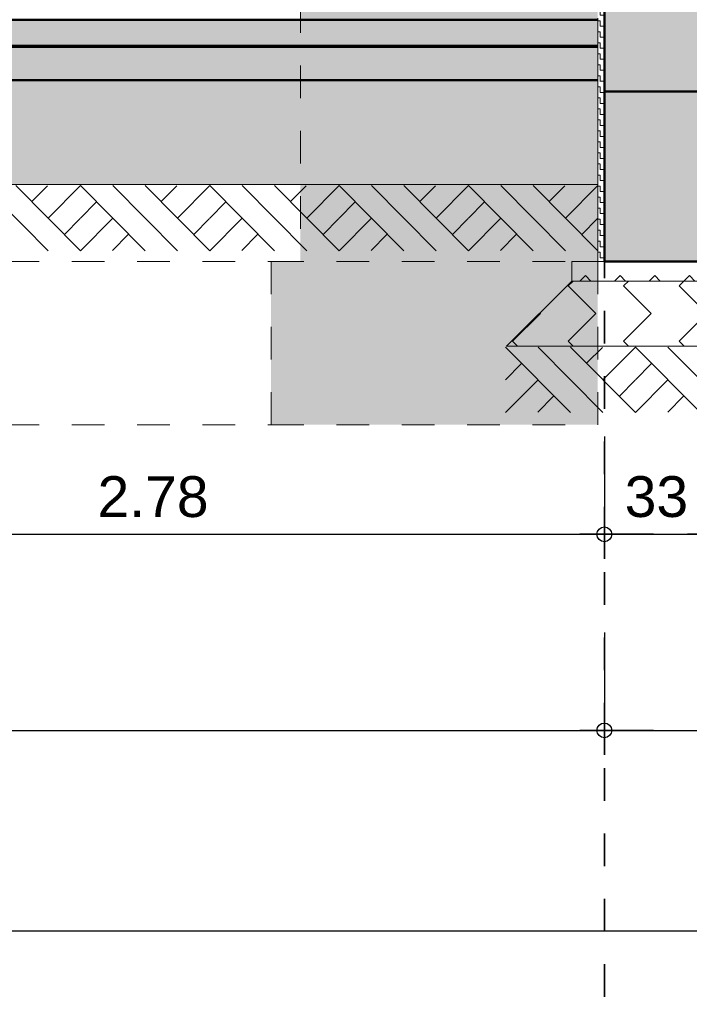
# Model space of a CAD drawing. Header units: metres. Extents: x 1316.5 to 1415.3, y -94.1 to -52.
# Tile 149 of 256: x 1359.4 to 1361.4, y -65.5 to -62.5. Entities that reach past the tile are written whole.
import ezdxf

# ---------------------------------------------------------------- set-up
doc = ezdxf.new("R2010")
doc.units = ezdxf.units.M
doc.header["$PDMODE"] = 65
for name, pattern in [('AUSGEZOGEN', [0]), ('STRICHPUNKT2_S5', [0.1, 0.07, -0.01, 0.01, -0.01]), ('VERDECKT2_S2', [0.03, 0.02, -0.01])]:
    doc.linetypes.add(name, pattern=pattern)
for name, color, linetype, lineweight in [('XR$11$Achsen', 4, 'AUSGEZOGEN', 13), ('XR$11$Allgemein', 4, 'AUSGEZOGEN', 13), ('XR$11$Design', 4, 'AUSGEZOGEN', 13), ('XR$11$Muster', 4, 'AUSGEZOGEN', 13), ('XR$11$Wand', 1, 'AUSGEZOGEN', 50), ('XR$12$Maßlinie 1_50', 7, 'AUSGEZOGEN', 25), ('XR$13$Allgemein', 4, 'AUSGEZOGEN', 13), ('XR$13$Design', 4, 'AUSGEZOGEN', 13), ('XR$13$Muster', 4, 'AUSGEZOGEN', 13), ('XR$13$Möblierung', 4, 'AUSGEZOGEN', 13), ('XR$13$Wand', 1, 'AUSGEZOGEN', 50)]:
    doc.layers.add(name, color=color, linetype=linetype, lineweight=lineweight)
doc.styles.add('ARIAL', font='arial.ttf')
doc.dimstyles.new('DIMSTYLE_53', dxfattribs={"dimtxt": 0.125, "dimasz": 0.15, "dimexe": 0, "dimexo": 0, "dimgap": 0.0625, "dimtad": 2, "dimrnd": 0.005, "dimzin": 4, "dimdsep": 46, "dimtxsty": 'ARIAL', "dimblk1": 'ALL_ML_KREIS', "dimblk2": 'ALL_ML_KREIS', "dimsah": 1, "dimcen": 0, "dimclrd": 3, "dimclre": 3, "dimclrt": 3, "dimadec": 0, "dimazin": 0, "dimtfac": 1, "dimtdec": 0, "dimtix": 1, "dimtmove": 2, "dimatfit": 3, "dimfxl": 0, "dimtzin": 0, "dimlwd": 0, "dimlwe": 25, "dimarcsym": 0})
doc.dimstyles.new('DIMSTYLE_54', dxfattribs={"dimtxt": 0.125, "dimasz": 0.15, "dimexe": 0, "dimexo": 0, "dimgap": 0.0625, "dimtad": 2, "dimrnd": 0.005, "dimzin": 4, "dimdsep": 46, "dimtxsty": 'ARIAL', "dimblk1": 'ALL_ML_KREIS', "dimblk2": 'ALL_ML_KREIS', "dimsah": 1, "dimcen": 0, "dimclrd": 3, "dimclre": 3, "dimclrt": 3, "dimadec": 0, "dimazin": 0, "dimtfac": 1, "dimtdec": 0, "dimtix": 1, "dimtmove": 2, "dimatfit": 3, "dimfxl": 0, "dimtzin": 0, "dimlwd": 0, "dimlwe": 25, "dimarcsym": 0})
doc.dimstyles.new('DIMSTYLE_55', dxfattribs={"dimtxt": 0.125, "dimasz": 0.15, "dimexe": 0, "dimexo": 0, "dimgap": 0.0625, "dimtad": 2, "dimdec": 1, "dimlfac": 100, "dimrnd": 0.5, "dimzin": 4, "dimdsep": 46, "dimtxsty": 'ARIAL', "dimblk1": 'ALL_ML_KREIS', "dimblk2": 'ALL_ML_KREIS', "dimsah": 1, "dimcen": 0, "dimclrd": 3, "dimclre": 3, "dimclrt": 3, "dimadec": 0, "dimazin": 0, "dimtfac": 1, "dimtdec": 0, "dimtix": 1, "dimtmove": 2, "dimatfit": 3, "dimfxl": 0, "dimtvp": 1.2, "dimtzin": 0, "dimlwd": 0, "dimlwe": 25, "dimarcsym": 0})
doc.dimstyles.new('DIMSTYLE_56', dxfattribs={"dimtxt": 0.125, "dimasz": 0.15, "dimexe": 0, "dimexo": 0, "dimgap": 0.0625, "dimtad": 2, "dimdec": 3, "dimrnd": 0.005, "dimzin": 4, "dimdsep": 46, "dimtxsty": 'ARIAL', "dimblk1": 'ALL_ML_KREIS', "dimblk2": 'ALL_ML_KREIS', "dimsah": 1, "dimcen": 0, "dimclrd": 3, "dimclre": 3, "dimclrt": 3, "dimadec": 0, "dimazin": 0, "dimtfac": 1, "dimtdec": 0, "dimtix": 1, "dimtmove": 2, "dimatfit": 3, "dimfxl": 0, "dimtzin": 0, "dimlwd": 0, "dimlwe": 25, "dimarcsym": 0})
doc.dimstyles.new('DIMSTYLE_59', dxfattribs={"dimtxt": 0.175, "dimasz": 0.15, "dimexe": 0, "dimexo": 0, "dimgap": 0.0875, "dimtad": 2, "dimrnd": 0.005, "dimzin": 4, "dimdsep": 46, "dimtxsty": 'ARIAL', "dimblk1": 'ALL_ML_KREIS', "dimblk2": 'ALL_ML_KREIS', "dimsah": 1, "dimcen": 0, "dimclrd": 3, "dimclre": 3, "dimclrt": 3, "dimadec": 0, "dimazin": 0, "dimtfac": 1, "dimtdec": 0, "dimtix": 1, "dimtmove": 2, "dimatfit": 3, "dimfxl": 0, "dimtzin": 0, "dimlwd": 0, "dimlwe": 25, "dimarcsym": 0})
pattern_1 = [(315, (0.33941, -9e-17), (0.169705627, -4e-17), [0.12, -0.12]), (45, (0.33941, -9e-17), (4e-17, 0.169705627), [0.12, -0.12])]
pattern_2 = [(45, (-1e-17, 0.21213), (-8e-18, 0.106066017), [0.075, -0.075]), (135, (-1e-17, 0.21213), (-0.106066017, 8e-18), [0.075, -0.075])]

# ---------------------------------------------------------------- blocks, each defined once
blk = doc.blocks.new('ALL_ML_KREIS')
at = {"color": 0, "linetype": 'ByBlock', "lineweight": -2}
for p, q in [((0, -0.5), (0, 0.5)), ((-1, 0), (0.5, 0))]:
    blk.add_line(p, q, dxfattribs=at)
blk.add_circle((0, 0), 0.15, dxfattribs=at)
blk = doc.blocks.new('*D764')
at = {"layer": 'DEFPOINTS', "color": 3, "linetype": 'AUSGEZOGEN', "lineweight": 25, "transparency": 33554687}
for p in [(1361.1501, -55.5733), (1342.7701, -56.5768), (1342.7701, -64.661)]:
    blk.add_point(p, dxfattribs=at)
at = {"layer": 'XR$12$Maßlinie 1_50', "color": 3, "linetype": 'AUSGEZOGEN', "lineweight": -2, "transparency": 33554687}
for p, q in [((1342.7701, -64.361), (1342.7701, -64.661)), ((1361.1501, -64.361), (1361.1501, -64.661)), ((1342.7701, -64.661), (1361.1501, -64.661))]:
    blk.add_line(p, q, dxfattribs=at)
at = {"layer": 'XR$12$Maßlinie 1_50', "color": 3, "linetype": 'AUSGEZOGEN', "lineweight": 25, "transparency": 33554687, "xscale": 0.15, "yscale": 0.15, "zscale": 0.15, "rotation": 180}
blk.add_blockref('ALL_ML_KREIS', (1342.7701, -64.661), dxfattribs=at)
at = {"layer": 'XR$12$Maßlinie 1_50', "color": 3, "linetype": 'AUSGEZOGEN', "lineweight": 25, "transparency": 33554687, "xscale": 0.15, "yscale": 0.15, "zscale": 0.15}
blk.add_blockref('ALL_ML_KREIS', (1361.1501, -64.661), dxfattribs=at)
at = {"layer": 'XR$12$Maßlinie 1_50', "color": 3, "linetype": 'AUSGEZOGEN', "lineweight": 25, "transparency": 33554687, "insert": (1351.9642, -64.5463), "char_height": 0.125, "width": 0.625, "attachment_point": 5, "style": 'ARIAL'}
blk.add_mtext('\\A1;{\\A1;{18.38\\H0.082500;\\S^ ;}}', dxfattribs=at)
blk = doc.blocks.new('*D765')
at = {"layer": 'DEFPOINTS', "color": 3, "linetype": 'AUSGEZOGEN', "lineweight": 25, "transparency": 33554687}
for p in [(1361.1501, -55.5733), (1388.4801, -60.4577), (1361.1501, -64.661)]:
    blk.add_point(p, dxfattribs=at)
at = {"layer": 'XR$12$Maßlinie 1_50', "color": 3, "linetype": 'AUSGEZOGEN', "lineweight": -2, "transparency": 33554687}
for p, q in [((1361.1501, -64.361), (1361.1501, -64.661)), ((1388.4801, -64.361), (1388.4801, -64.661)), ((1361.1501, -64.661), (1388.4801, -64.661))]:
    blk.add_line(p, q, dxfattribs=at)
at = {"layer": 'XR$12$Maßlinie 1_50', "color": 3, "linetype": 'AUSGEZOGEN', "lineweight": 25, "transparency": 33554687, "xscale": 0.15, "yscale": 0.15, "zscale": 0.15, "rotation": 180}
blk.add_blockref('ALL_ML_KREIS', (1361.1501, -64.661), dxfattribs=at)
at = {"layer": 'XR$12$Maßlinie 1_50', "color": 3, "linetype": 'AUSGEZOGEN', "lineweight": 25, "transparency": 33554687, "xscale": 0.15, "yscale": 0.15, "zscale": 0.15}
blk.add_blockref('ALL_ML_KREIS', (1388.4801, -64.661), dxfattribs=at)
at = {"layer": 'XR$12$Maßlinie 1_50', "color": 3, "linetype": 'AUSGEZOGEN', "lineweight": 25, "transparency": 33554687, "insert": (1374.8194, -64.5463), "char_height": 0.125, "width": 0.625, "attachment_point": 5, "style": 'ARIAL'}
blk.add_mtext('\\A1;{\\A1;{27.33\\H0.082500;\\S^ ;}}', dxfattribs=at)
blk = doc.blocks.new('*D771')
at = {"layer": 'DEFPOINTS', "color": 3, "linetype": 'AUSGEZOGEN', "lineweight": 25, "transparency": 33554687}
for p in [(1361.1501, -58.1681), (1358.3701, -59.0865), (1358.3701, -64.0607)]:
    blk.add_point(p, dxfattribs=at)
at = {"layer": 'XR$12$Maßlinie 1_50', "color": 3, "linetype": 'AUSGEZOGEN', "lineweight": -2, "transparency": 33554687}
for p, q in [((1358.3701, -63.7557), (1358.3701, -64.0607)), ((1361.1501, -63.7607), (1361.1501, -64.0607)), ((1358.3701, -64.0607), (1361.1501, -64.0607))]:
    blk.add_line(p, q, dxfattribs=at)
at = {"layer": 'XR$12$Maßlinie 1_50', "color": 3, "linetype": 'AUSGEZOGEN', "lineweight": 25, "transparency": 33554687, "xscale": 0.15, "yscale": 0.15, "zscale": 0.15, "rotation": 180}
blk.add_blockref('ALL_ML_KREIS', (1358.3701, -64.0607), dxfattribs=at)
at = {"layer": 'XR$12$Maßlinie 1_50', "color": 3, "linetype": 'AUSGEZOGEN', "lineweight": 25, "transparency": 33554687, "xscale": 0.15, "yscale": 0.15, "zscale": 0.15}
blk.add_blockref('ALL_ML_KREIS', (1361.1501, -64.0607), dxfattribs=at)
at = {"layer": 'XR$12$Maßlinie 1_50', "color": 3, "linetype": 'AUSGEZOGEN', "lineweight": 25, "transparency": 33554687, "insert": (1359.769, -63.9461), "char_height": 0.125, "width": 0.5, "attachment_point": 5, "style": 'ARIAL'}
blk.add_mtext('\\A1;{\\A1;{2.78\\H0.082500;\\S^ ;}}', dxfattribs=at)
blk = doc.blocks.new('*D772')
at = {"layer": 'DEFPOINTS', "color": 3, "linetype": 'AUSGEZOGEN', "lineweight": 25, "transparency": 33554687}
for p in [(1361.4801, -58.1201), (1361.1501, -58.1681), (1361.1501, -64.0607)]:
    blk.add_point(p, dxfattribs=at)
at = {"layer": 'XR$12$Maßlinie 1_50', "color": 3, "linetype": 'AUSGEZOGEN', "lineweight": -2, "transparency": 33554687}
for p, q in [((1361.4801, -63.7557), (1361.4801, -64.0607)), ((1361.1501, -63.7607), (1361.1501, -64.0607)), ((1361.1501, -64.0607), (1361.4801, -64.0607))]:
    blk.add_line(p, q, dxfattribs=at)
at = {"layer": 'XR$12$Maßlinie 1_50', "color": 3, "linetype": 'AUSGEZOGEN', "lineweight": 25, "transparency": 33554687, "xscale": 0.15, "yscale": 0.15, "zscale": 0.15, "rotation": 180}
blk.add_blockref('ALL_ML_KREIS', (1361.1501, -64.0607), dxfattribs=at)
at = {"layer": 'XR$12$Maßlinie 1_50', "color": 3, "linetype": 'AUSGEZOGEN', "lineweight": 25, "transparency": 33554687, "xscale": 0.15, "yscale": 0.15, "zscale": 0.15}
blk.add_blockref('ALL_ML_KREIS', (1361.4801, -64.0607), dxfattribs=at)
at = {"layer": 'XR$12$Maßlinie 1_50', "color": 3, "linetype": 'AUSGEZOGEN', "lineweight": 25, "transparency": 33554687, "insert": (1361.3095, -63.946), "char_height": 0.125, "width": 0.5, "attachment_point": 5, "style": 'ARIAL'}
blk.add_mtext('\\A1;{\\A1;{33\\H0.082500;\\S^ ;}}', dxfattribs=at)
blk = doc.blocks.new('*D773')
at = {"layer": 'DEFPOINTS', "color": 3, "linetype": 'AUSGEZOGEN', "lineweight": 25, "transparency": 33554687}
for p in [(1361.4801, -58.1201), (1367.1151, -58.7796), (1361.4801, -64.0607)]:
    blk.add_point(p, dxfattribs=at)
at = {"layer": 'XR$12$Maßlinie 1_50', "color": 3, "linetype": 'AUSGEZOGEN', "lineweight": -2, "transparency": 33554687}
for p, q in [((1361.4801, -63.7557), (1361.4801, -64.0607)), ((1367.1151, -63.7607), (1367.1151, -64.0607)), ((1361.4801, -64.0607), (1367.1151, -64.0607))]:
    blk.add_line(p, q, dxfattribs=at)
at = {"layer": 'XR$12$Maßlinie 1_50', "color": 3, "linetype": 'AUSGEZOGEN', "lineweight": 25, "transparency": 33554687, "xscale": 0.15, "yscale": 0.15, "zscale": 0.15, "rotation": 180}
blk.add_blockref('ALL_ML_KREIS', (1361.4801, -64.0607), dxfattribs=at)
at = {"layer": 'XR$12$Maßlinie 1_50', "color": 3, "linetype": 'AUSGEZOGEN', "lineweight": 25, "transparency": 33554687, "xscale": 0.15, "yscale": 0.15, "zscale": 0.15}
blk.add_blockref('ALL_ML_KREIS', (1367.1151, -64.0607), dxfattribs=at)
at = {"layer": 'XR$12$Maßlinie 1_50', "color": 3, "linetype": 'AUSGEZOGEN', "lineweight": 25, "transparency": 33554687, "insert": (1364.3194, -63.946), "char_height": 0.125, "width": 0.625, "attachment_point": 5, "style": 'ARIAL'}
blk.add_mtext('\\A1;{\\A1;{5.63\\H0.082500;\\S5^ ;}}', dxfattribs=at)
blk = doc.blocks.new('*D795')
at = {"layer": 'DEFPOINTS', "color": 3, "linetype": 'AUSGEZOGEN', "lineweight": 25, "transparency": 33554687}
for p in [(1388.4801, -59.7858), (1342.7701, -60.2158), (1342.7701, -65.2751)]:
    blk.add_point(p, dxfattribs=at)
at = {"layer": 'XR$12$Maßlinie 1_50', "color": 3, "linetype": 'AUSGEZOGEN', "lineweight": -2, "transparency": 33554687}
for p, q in [((1342.7701, -64.9751), (1342.7701, -65.2751)), ((1388.4801, -64.9751), (1388.4801, -65.2751)), ((1342.7701, -65.2751), (1388.4801, -65.2751))]:
    blk.add_line(p, q, dxfattribs=at)
at = {"layer": 'XR$12$Maßlinie 1_50', "color": 3, "linetype": 'AUSGEZOGEN', "lineweight": 25, "transparency": 33554687, "xscale": 0.15, "yscale": 0.15, "zscale": 0.15, "rotation": 180}
blk.add_blockref('ALL_ML_KREIS', (1342.7701, -65.2751), dxfattribs=at)
at = {"layer": 'XR$12$Maßlinie 1_50', "color": 3, "linetype": 'AUSGEZOGEN', "lineweight": 25, "transparency": 33554687, "xscale": 0.15, "yscale": 0.15, "zscale": 0.15}
blk.add_blockref('ALL_ML_KREIS', (1388.4801, -65.2751), dxfattribs=at)
at = {"layer": 'XR$12$Maßlinie 1_50', "color": 3, "linetype": 'AUSGEZOGEN', "lineweight": 25, "transparency": 33554687, "insert": (1365.6454, -65.1346), "char_height": 0.175, "width": 0.875, "attachment_point": 5, "style": 'ARIAL'}
blk.add_mtext('\\A1;{\\fArial|i0|b1;\\A1;{45.71\\H0.115500;\\S^ ;}}', dxfattribs=at)
blk = doc.blocks.new('MUSTERELEMENT_96')
at = {"layer": 'XR$13$Design', "color": 52, "linetype": 'AUSGEZOGEN', "lineweight": 13, "transparency": 33554687}
for p, q in [((1360.8479, -63.4873), (1361.0466, -63.6873)), ((1360.9472, -63.4873), (1361.1459, -63.6873)), ((1361.0466, -63.4873), (1361.2453, -63.6873)), ((1361.1459, -63.5873), (1361.2453, -63.4873)), ((1361.2453, -63.4873), (1361.444, -63.6873)), ((1361.3447, -63.4873), (1361.5434, -63.6873)), ((1361.444, -63.4873), (1361.6427, -63.6873)), ((1361.5434, -63.5873), (1361.6427, -63.4873)), ((1361.6427, -63.4873), (1361.8414, -63.6873)), ((1361.7421, -63.4873), (1361.9408, -63.6873)), ((1361.8414, -63.4873), (1362.0401, -63.6873)), ((1361.9408, -63.5873), (1362.0401, -63.4873)), ((1362.0401, -63.4873), (1362.0401, -63.4873)), ((1361.0959, -63.5371), (1361.1444, -63.4885)), ((1361.4933, -63.5371), (1361.5418, -63.4885)), ((1361.8907, -63.5371), (1361.9392, -63.4885)), ((1360.8479, -63.5873), (1360.896, -63.5387)), ((1361.2453, -63.5873), (1361.2934, -63.5387)), ((1361.6427, -63.5873), (1361.6908, -63.5387)), ((1360.8479, -63.6873), (1360.9472, -63.5873)), ((1361.196, -63.6375), (1361.2441, -63.5891)), ((1361.2453, -63.6873), (1361.3447, -63.5873)), ((1361.5934, -63.6375), (1361.6415, -63.5891)), ((1361.6427, -63.6873), (1361.7421, -63.5873)), ((1361.9909, -63.6375), (1362.039, -63.5891)), ((1362.0401, -63.5873), (1362.0401, -63.5873)), ((1360.9468, -63.6863), (1360.9949, -63.6377)), ((1361.3443, -63.6863), (1361.3923, -63.6377)), ((1361.7417, -63.6863), (1361.7898, -63.6377)), ((1362.0401, -63.6873), (1362.0401, -63.6873))]:
    blk.add_line(p, q, dxfattribs=at)
blk = doc.blocks.new('MUSTERELEMENT_102')
at = {"layer": 'XR$13$Design', "color": 52, "linetype": 'AUSGEZOGEN', "lineweight": 13, "transparency": 33554687}
for p, q in [((1359.2498, -62.9923), (1359.4477, -63.1923)), ((1359.3487, -62.9923), (1359.5467, -63.1923)), ((1359.3978, -63.0421), (1359.4461, -62.9935)), ((1359.4477, -63.0923), (1359.5467, -62.9923)), ((1359.5467, -62.9923), (1359.7446, -63.1923)), ((1359.6456, -62.9923), (1359.8436, -63.1923)), ((1359.7446, -62.9923), (1359.9425, -63.1923)), ((1359.7937, -63.0421), (1359.842, -62.9935)), ((1359.8436, -63.0923), (1359.9425, -62.9923)), ((1359.9425, -62.9923), (1360.1405, -63.1923)), ((1360.0415, -62.9923), (1360.2394, -63.1923)), ((1360.1405, -62.9923), (1360.3384, -63.1923)), ((1360.1896, -63.0421), (1360.2379, -62.9935)), ((1360.2394, -63.0923), (1360.3384, -62.9923)), ((1360.3384, -62.9923), (1360.5363, -63.1923)), ((1360.4374, -62.9923), (1360.6353, -63.1923)), ((1360.5363, -62.9923), (1360.7343, -63.1923)), ((1360.5854, -63.0421), (1360.6337, -62.9935)), ((1360.6353, -63.0923), (1360.7343, -62.9923)), ((1360.7343, -62.9923), (1360.9322, -63.1923)), ((1360.8332, -62.9923), (1361.0312, -63.1923)), ((1360.9322, -62.9923), (1361.1301, -63.1923)), ((1360.9813, -63.0421), (1361.0296, -62.9935)), ((1361.0312, -63.0923), (1361.1301, -62.9923)), ((1361.1301, -62.9923), (1361.1301, -62.9923)), ((1359.5467, -63.0923), (1359.5946, -63.0437)), ((1359.9425, -63.0923), (1359.9904, -63.0437)), ((1360.3384, -63.0923), (1360.3863, -63.0437)), ((1360.7343, -63.0923), (1360.7822, -63.0437)), ((1359.4976, -63.1425), (1359.5455, -63.0941)), ((1359.5467, -63.1923), (1359.6456, -63.0923)), ((1359.8935, -63.1425), (1359.9414, -63.0941)), ((1359.9425, -63.1923), (1360.0415, -63.0923)), ((1360.2893, -63.1425), (1360.3372, -63.0941)), ((1360.3384, -63.1923), (1360.4374, -63.0923)), ((1360.6852, -63.1425), (1360.7331, -63.0941)), ((1360.7343, -63.1923), (1360.8332, -63.0923)), ((1361.0811, -63.1425), (1361.129, -63.0941)), ((1361.1301, -63.0923), (1361.1301, -63.0923)), ((1359.6452, -63.1913), (1359.6931, -63.1427)), ((1360.0411, -63.1913), (1360.089, -63.1427)), ((1360.437, -63.1913), (1360.4849, -63.1427)), ((1360.8328, -63.1913), (1360.8807, -63.1427)), ((1361.1301, -63.1923), (1361.1301, -63.1923))]:
    blk.add_line(p, q, dxfattribs=at)
blk = doc.blocks.new('MUSTERELEMENT_103')
at = {"layer": 'XR$13$Design', "color": 4, "linetype": 'AUSGEZOGEN', "lineweight": 13, "transparency": 33554687}
for p, q in [((1359.2932, -62.5648), (1359.373, -62.5648)), ((1359.2932, -62.5698), (1359.373, -62.5698)), ((1359.373, -62.5648), (1359.4529, -62.5648)), ((1359.373, -62.5648), (1359.373, -62.5698)), ((1359.373, -62.5648), (1359.373, -62.5698)), ((1359.373, -62.5658), (1359.413, -62.5658)), ((1359.373, -62.5668), (1359.413, -62.5668)), ((1359.373, -62.5678), (1359.413, -62.5678)), ((1359.373, -62.5688), (1359.413, -62.5688)), ((1359.373, -62.5698), (1359.4529, -62.5698)), ((1359.413, -62.5648), (1359.413, -62.5698)), ((1359.4529, -62.5648), (1359.5328, -62.5648)), ((1359.4529, -62.5648), (1359.4529, -62.5698)), ((1359.4529, -62.5648), (1359.4529, -62.5698)), ((1359.4529, -62.5658), (1359.4928, -62.5658)), ((1359.4529, -62.5668), (1359.4928, -62.5668)), ((1359.4529, -62.5678), (1359.4928, -62.5678)), ((1359.4529, -62.5688), (1359.4928, -62.5688)), ((1359.4529, -62.5698), (1359.5328, -62.5698)), ((1359.4928, -62.5648), (1359.4928, -62.5698)), ((1359.5328, -62.5648), (1359.6126, -62.5648)), ((1359.5328, -62.5648), (1359.5328, -62.5698)), ((1359.5328, -62.5648), (1359.5328, -62.5698)), ((1359.5328, -62.5658), (1359.5727, -62.5658)), ((1359.5328, -62.5668), (1359.5727, -62.5668)), ((1359.5328, -62.5678), (1359.5727, -62.5678)), ((1359.5328, -62.5688), (1359.5727, -62.5688)), ((1359.5328, -62.5698), (1359.6126, -62.5698)), ((1359.5727, -62.5648), (1359.5727, -62.5698)), ((1359.6126, -62.5648), (1359.6925, -62.5648)), ((1359.6126, -62.5648), (1359.6126, -62.5698)), ((1359.6126, -62.5648), (1359.6126, -62.5698)), ((1359.6126, -62.5658), (1359.6526, -62.5658)), ((1359.6126, -62.5668), (1359.6526, -62.5668)), ((1359.6126, -62.5678), (1359.6526, -62.5678)), ((1359.6126, -62.5688), (1359.6526, -62.5688)), ((1359.6126, -62.5698), (1359.6925, -62.5698)), ((1359.6526, -62.5648), (1359.6526, -62.5698)), ((1359.6925, -62.5648), (1359.7724, -62.5648)), ((1359.6925, -62.5648), (1359.6925, -62.5698)), ((1359.6925, -62.5648), (1359.6925, -62.5698)), ((1359.6925, -62.5658), (1359.7324, -62.5658)), ((1359.6925, -62.5668), (1359.7324, -62.5668)), ((1359.6925, -62.5678), (1359.7324, -62.5678)), ((1359.6925, -62.5688), (1359.7324, -62.5688)), ((1359.6925, -62.5698), (1359.7724, -62.5698)), ((1359.7324, -62.5648), (1359.7324, -62.5698)), ((1359.7724, -62.5648), (1359.8523, -62.5648)), ((1359.7724, -62.5648), (1359.7724, -62.5698)), ((1359.7724, -62.5648), (1359.7724, -62.5698)), ((1359.7724, -62.5658), (1359.8123, -62.5658)), ((1359.7724, -62.5668), (1359.8123, -62.5668)), ((1359.7724, -62.5678), (1359.8123, -62.5678)), ((1359.7724, -62.5688), (1359.8123, -62.5688)), ((1359.7724, -62.5698), (1359.8523, -62.5698)), ((1359.8123, -62.5648), (1359.8123, -62.5698)), ((1359.8523, -62.5648), (1359.9321, -62.5648)), ((1359.8523, -62.5648), (1359.8523, -62.5698)), ((1359.8523, -62.5648), (1359.8523, -62.5698)), ((1359.8523, -62.5658), (1359.8922, -62.5658)), ((1359.8523, -62.5668), (1359.8922, -62.5668)), ((1359.8523, -62.5678), (1359.8922, -62.5678)), ((1359.8523, -62.5688), (1359.8922, -62.5688)), ((1359.8523, -62.5698), (1359.9321, -62.5698)), ((1359.8922, -62.5648), (1359.8922, -62.5698)), ((1359.9321, -62.5648), (1360.012, -62.5648)), ((1359.9321, -62.5648), (1359.9321, -62.5698)), ((1359.9321, -62.5648), (1359.9321, -62.5698)), ((1359.9321, -62.5658), (1359.9721, -62.5658)), ((1359.9321, -62.5668), (1359.9721, -62.5668)), ((1359.9321, -62.5678), (1359.9721, -62.5678)), ((1359.9321, -62.5688), (1359.9721, -62.5688)), ((1359.9321, -62.5698), (1360.012, -62.5698)), ((1359.9721, -62.5648), (1359.9721, -62.5698)), ((1360.012, -62.5648), (1360.0919, -62.5648)), ((1360.012, -62.5648), (1360.012, -62.5698)), ((1360.012, -62.5648), (1360.012, -62.5698)), ((1360.012, -62.5658), (1360.0519, -62.5658)), ((1360.012, -62.5668), (1360.0519, -62.5668)), ((1360.012, -62.5678), (1360.0519, -62.5678)), ((1360.012, -62.5688), (1360.0519, -62.5688)), ((1360.012, -62.5698), (1360.0919, -62.5698)), ((1360.0519, -62.5648), (1360.0519, -62.5698)), ((1360.0919, -62.5648), (1360.1717, -62.5648)), ((1360.0919, -62.5648), (1360.0919, -62.5698)), ((1360.0919, -62.5648), (1360.0919, -62.5698)), ((1360.0919, -62.5658), (1360.1318, -62.5658)), ((1360.0919, -62.5668), (1360.1318, -62.5668)), ((1360.0919, -62.5678), (1360.1318, -62.5678)), ((1360.0919, -62.5688), (1360.1318, -62.5688)), ((1360.0919, -62.5698), (1360.1717, -62.5698)), ((1360.1318, -62.5648), (1360.1318, -62.5698)), ((1360.1717, -62.5648), (1360.2516, -62.5648)), ((1360.1717, -62.5648), (1360.1717, -62.5698)), ((1360.1717, -62.5648), (1360.1717, -62.5698)), ((1360.1717, -62.5658), (1360.2117, -62.5658)), ((1360.1717, -62.5668), (1360.2117, -62.5668)), ((1360.1717, -62.5678), (1360.2117, -62.5678)), ((1360.1717, -62.5688), (1360.2117, -62.5688)), ((1360.1717, -62.5698), (1360.2516, -62.5698)), ((1360.2117, -62.5648), (1360.2117, -62.5698)), ((1360.2516, -62.5648), (1360.3315, -62.5648)), ((1360.2516, -62.5648), (1360.2516, -62.5698)), ((1360.2516, -62.5648), (1360.2516, -62.5698)), ((1360.2516, -62.5658), (1360.2915, -62.5658)), ((1360.2516, -62.5668), (1360.2915, -62.5668)), ((1360.2516, -62.5678), (1360.2915, -62.5678)), ((1360.2516, -62.5688), (1360.2915, -62.5688)), ((1360.2516, -62.5698), (1360.3315, -62.5698)), ((1360.2915, -62.5648), (1360.2915, -62.5698)), ((1360.3315, -62.5648), (1360.4113, -62.5648)), ((1360.3315, -62.5648), (1360.3315, -62.5698)), ((1360.3315, -62.5648), (1360.3315, -62.5698)), ((1360.3315, -62.5658), (1360.3714, -62.5658)), ((1360.3315, -62.5668), (1360.3714, -62.5668)), ((1360.3315, -62.5678), (1360.3714, -62.5678)), ((1360.3315, -62.5688), (1360.3714, -62.5688)), ((1360.3315, -62.5698), (1360.4113, -62.5698)), ((1360.3714, -62.5648), (1360.3714, -62.5698)), ((1360.4113, -62.5648), (1360.4912, -62.5648)), ((1360.4113, -62.5648), (1360.4113, -62.5698)), ((1360.4113, -62.5648), (1360.4113, -62.5698)), ((1360.4113, -62.5658), (1360.4513, -62.5658)), ((1360.4113, -62.5668), (1360.4513, -62.5668)), ((1360.4113, -62.5678), (1360.4513, -62.5678)), ((1360.4113, -62.5688), (1360.4513, -62.5688)), ((1360.4113, -62.5698), (1360.4912, -62.5698)), ((1360.4513, -62.5648), (1360.4513, -62.5698)), ((1360.4912, -62.5648), (1360.5711, -62.5648)), ((1360.4912, -62.5648), (1360.4912, -62.5698)), ((1360.4912, -62.5648), (1360.4912, -62.5698)), ((1360.4912, -62.5658), (1360.5311, -62.5658)), ((1360.4912, -62.5668), (1360.5311, -62.5668)), ((1360.4912, -62.5678), (1360.5311, -62.5678)), ((1360.4912, -62.5688), (1360.5311, -62.5688)), ((1360.4912, -62.5698), (1360.5711, -62.5698)), ((1360.5311, -62.5648), (1360.5311, -62.5698)), ((1360.5711, -62.5648), (1360.6509, -62.5648)), ((1360.5711, -62.5648), (1360.5711, -62.5698)), ((1360.5711, -62.5648), (1360.5711, -62.5698)), ((1360.5711, -62.5658), (1360.611, -62.5658)), ((1360.5711, -62.5668), (1360.611, -62.5668)), ((1360.5711, -62.5678), (1360.611, -62.5678)), ((1360.5711, -62.5688), (1360.611, -62.5688)), ((1360.5711, -62.5698), (1360.6509, -62.5698)), ((1360.611, -62.5648), (1360.611, -62.5698)), ((1360.6509, -62.5648), (1360.7308, -62.5648)), ((1360.6509, -62.5648), (1360.6509, -62.5698)), ((1360.6509, -62.5648), (1360.6509, -62.5698)), ((1360.6509, -62.5658), (1360.6909, -62.5658)), ((1360.6509, -62.5668), (1360.6909, -62.5668)), ((1360.6509, -62.5678), (1360.6909, -62.5678)), ((1360.6509, -62.5688), (1360.6909, -62.5688)), ((1360.6509, -62.5698), (1360.7308, -62.5698)), ((1360.6909, -62.5648), (1360.6909, -62.5698)), ((1360.7308, -62.5648), (1360.8107, -62.5648)), ((1360.7308, -62.5648), (1360.7308, -62.5698)), ((1360.7308, -62.5648), (1360.7308, -62.5698)), ((1360.7308, -62.5658), (1360.7707, -62.5658)), ((1360.7308, -62.5668), (1360.7707, -62.5668)), ((1360.7308, -62.5678), (1360.7707, -62.5678)), ((1360.7308, -62.5688), (1360.7707, -62.5688)), ((1360.7308, -62.5698), (1360.8107, -62.5698)), ((1360.7707, -62.5648), (1360.7707, -62.5698)), ((1360.8107, -62.5648), (1360.8905, -62.5648)), ((1360.8107, -62.5648), (1360.8107, -62.5698)), ((1360.8107, -62.5648), (1360.8107, -62.5698)), ((1360.8107, -62.5658), (1360.8506, -62.5658)), ((1360.8107, -62.5668), (1360.8506, -62.5668)), ((1360.8107, -62.5678), (1360.8506, -62.5678)), ((1360.8107, -62.5688), (1360.8506, -62.5688)), ((1360.8107, -62.5698), (1360.8905, -62.5698)), ((1360.8506, -62.5648), (1360.8506, -62.5698)), ((1360.8905, -62.5648), (1360.9704, -62.5648)), ((1360.8905, -62.5648), (1360.8905, -62.5698)), ((1360.8905, -62.5648), (1360.8905, -62.5698)), ((1360.8905, -62.5658), (1360.9305, -62.5658)), ((1360.8905, -62.5668), (1360.9305, -62.5668)), ((1360.8905, -62.5678), (1360.9305, -62.5678)), ((1360.8905, -62.5688), (1360.9305, -62.5688)), ((1360.8905, -62.5698), (1360.9704, -62.5698)), ((1360.9305, -62.5648), (1360.9305, -62.5698)), ((1360.9704, -62.5648), (1361.0503, -62.5648)), ((1360.9704, -62.5648), (1360.9704, -62.5698)), ((1360.9704, -62.5648), (1360.9704, -62.5698)), ((1360.9704, -62.5658), (1361.0103, -62.5658)), ((1360.9704, -62.5668), (1361.0103, -62.5668)), ((1360.9704, -62.5678), (1361.0103, -62.5678)), ((1360.9704, -62.5688), (1361.0103, -62.5688)), ((1360.9704, -62.5698), (1361.0503, -62.5698)), ((1361.0103, -62.5648), (1361.0103, -62.5698)), ((1361.0503, -62.5648), (1361.1301, -62.5648)), ((1361.0503, -62.5648), (1361.0503, -62.5698)), ((1361.0503, -62.5648), (1361.0503, -62.5698)), ((1361.0503, -62.5658), (1361.0902, -62.5658)), ((1361.0503, -62.5668), (1361.0902, -62.5668)), ((1361.0503, -62.5678), (1361.0902, -62.5678)), ((1361.0503, -62.5688), (1361.0902, -62.5688)), ((1361.0503, -62.5698), (1361.1301, -62.5698)), ((1361.0902, -62.5648), (1361.0902, -62.5698)), ((1361.1301, -62.5648), (1361.1301, -62.5648)), ((1361.1301, -62.5648), (1361.1301, -62.5698)), ((1361.1301, -62.5648), (1361.1301, -62.5698)), ((1361.1301, -62.5658), (1361.1301, -62.5658)), ((1361.1301, -62.5668), (1361.1301, -62.5668)), ((1361.1301, -62.5678), (1361.1301, -62.5678)), ((1361.1301, -62.5688), (1361.1301, -62.5688)), ((1361.1301, -62.5698), (1361.1301, -62.5698))]:
    blk.add_line(p, q, dxfattribs=at)

msp = doc.modelspace()

# ---------------------------------------------------------------- hatches: boundary and pattern name
at = {"layer": 'XR$13$Muster', "linetype": 'AUSGEZOGEN', "lineweight": 13, "transparency": 33554687}
h = msp.add_hatch(dxfattribs=at)
h.set_pattern_fill('MUSTER', color=52, scale=0.016875, style=0, pattern_type=2)
h.set_pattern_definition([(0, (0.03375, 0.03375), (0.016875, 0.016875), [0.016875, -0.016875]), (90, (0.03375, 0.03375), (-0.016875, 0.016875), [0.016875, -0.016875])])
h.paths.add_polyline_path([(1361.1301, -62.5901), (1361.1301, -63.2251), (1361.1501, -63.2251), (1361.1501, -62.4547), (1361.1304, -62.4547), (1361.1304, -62.5932)], flags=0)
h = msp.add_hatch(dxfattribs=at)
h.set_pattern_fill('MUSTER', color=3, scale=0.09, angle=315, style=0, pattern_type=2)
h.set_pattern_definition([(315, (0.25456, -6e-17), (0.1272792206, -3e-17), [0.09, -0.09]), (45, (0.25456, -6e-17), (3e-17, 0.1272792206), [0.09, -0.09])])
h.paths.add_polyline_path([(1387.9801, -63.1051), (1388.4801, -63.1051), (1388.4801, -62.4551), (1361.1501, -62.4551), (1361.1501, -63.2251), (1361.7401, -63.2251), (1361.7401, -62.7051), (1387.9801, -62.7051)], flags=0)
h = msp.add_hatch(dxfattribs=at)
h.set_pattern_fill('MUSTER', color=4, scale=0.075, angle=45, style=0, pattern_type=2)
h.set_pattern_definition(pattern_2)
h.paths.add_polyline_path([(1342.9401, -62.565), (1361.1301, -62.565), (1361.1301, -62.485), (1342.9401, -62.485)], flags=0)
h = msp.add_hatch(dxfattribs=at)
h.set_pattern_fill('MUSTER', color=52, scale=0.0375, style=0, pattern_type=2)
h.set_pattern_definition([(0, (0.075, 0.075), (0.0375, 0.0375), [0.0375, -0.0375]), (90, (0.075, 0.075), (-0.0375, 0.0375), [0.0375, -0.0375])])
h.paths.add_polyline_path([(1361.1301, -62.5701), (1342.9201, -62.5701), (1342.9201, -62.6701), (1361.1301, -62.6701)], flags=0)
h = msp.add_hatch(dxfattribs=at)
h.set_pattern_fill('MUSTER', color=4, scale=0.075, angle=45, style=0, pattern_type=2)
h.set_pattern_definition(pattern_2)
h.paths.add_polyline_path([(1361.0501, -63.2251), (1361.0501, -63.2851), (1361.8401, -63.2851), (1361.8401, -63.2251)], flags=0)
at = {"layer": 'XR$13$Möblierung', "linetype": 'AUSGEZOGEN', "lineweight": 25, "transparency": 33554687}
msp.add_hatch(color=254, dxfattribs=at).paths.add_polyline_path([(1360.1301, -63.7251), (1361.1301, -63.7251), (1361.1301, -55.9674), (1360.8051, -55.9674), (1360.8051, -56.7113), (1360.5451, -56.7113), (1360.5451, -55.9674), (1360.2201, -55.9674), (1360.2201, -63.2251), (1360.1301, -63.2251)])
at = {"layer": 'XR$13$Wand', "linetype": 'AUSGEZOGEN', "lineweight": 13, "transparency": 33554687}
h = msp.add_hatch(dxfattribs=at)
h.set_pattern_fill('MUSTER', color=4, scale=0.12, angle=315, style=0, pattern_type=2)
h.set_pattern_definition(pattern_1)
h.paths.add_polyline_path([(1342.9201, -62.9901), (1361.1301, -62.9901), (1361.1301, -62.6701), (1342.9201, -62.6701)], flags=0)
h = msp.add_hatch(dxfattribs=at)
h.set_pattern_fill('MUSTER', color=4, scale=0.12, angle=315, style=0, pattern_type=2)
h.set_pattern_definition(pattern_1)
h.paths.add_polyline_path([(1361.0501, -63.2851), (1360.8501, -63.4851), (1362.0401, -63.4851), (1361.8401, -63.2851)], flags=0)

# ---------------------------------------------------------------- linework, layer by layer
at = {"layer": 'XR$11$Achsen', "color": 35, "linetype": 'STRICHPUNKT2_S5', "lineweight": 35, "transparency": 33554687}
msp.add_line((1361.1501, -53.5766), (1361.1501, -65.6492), dxfattribs=at)
at = {"layer": 'XR$11$Allgemein', "color": 3, "linetype": 'AUSGEZOGEN', "lineweight": 13, "transparency": 33554687}
msp.add_line((1361.1301, -62.4801), (1361.1301, -63.2251), dxfattribs=at)
at = {"layer": 'XR$11$Allgemein', "color": 4, "linetype": 'VERDECKT2_S2', "lineweight": 13, "transparency": 33554687}
for p, q in [((1360.1301, -63.7251), (1360.1301, -63.2251)), ((1361.1301, -63.7251), (1361.1301, -63.2251)), ((1360.1301, -63.7251), (1361.1301, -63.7251))]:
    msp.add_line(p, q, dxfattribs=at)
at = {"layer": 'XR$11$Design', "color": 3, "linetype": 'AUSGEZOGEN', "lineweight": 13, "transparency": 33554687}
for p, q in [((1361.0501, -63.2251), (1361.0501, -63.2851)), ((1361.1501, -63.2251), (1361.0501, -63.2251)), ((1361.0501, -63.2851), (1361.8401, -63.2851))]:
    msp.add_line(p, q, dxfattribs=at)
at = {"layer": 'XR$11$Muster', "color": 52, "linetype": 'AUSGEZOGEN', "lineweight": 13, "transparency": 33554687}
msp.add_line((1342.9201, -62.5701), (1361.1301, -62.5701), dxfattribs=at)
at = {"layer": 'XR$11$Wand', "color": 1, "linetype": 'AUSGEZOGEN', "lineweight": 50, "transparency": 33554687}
for p, q in [((1361.1501, -63.2251), (1361.1502, -55.4996)), ((1342.9401, -62.4851), (1361.1301, -62.4851)), ((1342.9201, -62.5651), (1361.1301, -62.5651)), ((1342.9201, -62.6701), (1361.1301, -62.6701)), ((1361.1501, -62.7051), (1388.4801, -62.7051)), ((1361.1501, -63.2251), (1361.7401, -63.2251))]:
    msp.add_line(p, q, dxfattribs=at)
at = {"layer": 'XR$11$Wand', "color": 4, "linetype": 'AUSGEZOGEN', "lineweight": 13, "transparency": 33554687}
for p, q in [((1361.1501, -62.5901), (1361.1501, -62.4801)), ((1342.9201, -62.9901), (1361.1301, -62.9901)), ((1361.0501, -63.2851), (1360.852, -63.4833)), ((1362.0401, -63.4851), (1360.8501, -63.4851))]:
    msp.add_line(p, q, dxfattribs=at)
at = {"layer": 'XR$13$Allgemein', "color": 4, "linetype": 'VERDECKT2_S2', "lineweight": 13, "transparency": 33554687}
for p, q in [((1360.2201, -62.2251), (1360.2201, -63.2251)), ((1359.1201, -63.2251), (1360.1301, -63.2251)), ((1360.1301, -63.2251), (1361.0501, -63.2251)), ((1359.1201, -63.7251), (1360.1301, -63.7251))]:
    msp.add_line(p, q, dxfattribs=at)

# ---------------------------------------------------------------- block references
at = {"layer": 'XR$13$Design', "color": 4, "linetype": 'AUSGEZOGEN', "lineweight": 13, "transparency": 33554687}
msp.add_blockref('MUSTERELEMENT_103', (0, 0), dxfattribs=at)
at = {"layer": 'XR$13$Design', "color": 52, "linetype": 'AUSGEZOGEN', "lineweight": 13, "transparency": 33554687}
for name in ['MUSTERELEMENT_102', 'MUSTERELEMENT_96']:
    msp.add_blockref(name, (0, 0), dxfattribs=at)

# ---------------------------------------------------------------- dimensions: what is measured, and where the dimension line sits
at = {"layer": 'XR$12$Maßlinie 1_50', "color": 3, "linetype": 'AUSGEZOGEN', "lineweight": 25, "transparency": 33554687}
for base, p1, p2, dimstyle, picture, middle in [((1361.1501, -64.661), (1342.7701, -64.361), (1361.1501, -64.361), 'DIMSTYLE_53', '*D764', (1351.9642, -64.5463)), ((1388.4801, -64.661), (1361.1501, -64.361), (1388.4801, -64.361), 'DIMSTYLE_54', '*D765', (1374.8194, -64.5463)), ((1361.4801, -64.0607), (1361.1501, -63.7607), (1361.4801, -63.7557), 'DIMSTYLE_55', '*D772', (1361.3095, -63.946)), ((1367.1151, -64.0607), (1361.4801, -63.7557), (1367.1151, -63.7607), 'DIMSTYLE_56', '*D773', (1364.3194, -63.946)), ((1361.1501, -64.0607), (1358.3701, -63.7557), (1361.1501, -63.7607), 'DIMSTYLE_54', '*D771', (1359.769, -63.9461)), ((1388.4801, -65.2751), (1342.7701, -64.9751), (1388.4801, -64.9751), 'DIMSTYLE_59', '*D795', (1365.6454, -65.1346))]:
    dim = msp.add_linear_dim(base=base, p1=p1, p2=p2, dimstyle=dimstyle, override={"dimpost": '<>', "dimclrd": 3, "dimclre": 3, "dimclrt": 3, "dimlwd": 0, "dimlwe": 25}, dxfattribs=at)
    dim.commit()
    dim.dimension.update_dxf_attribs({"geometry": picture, "text_midpoint": middle, "dimtype": 160})

doc.saveas('drawing.dxf')
